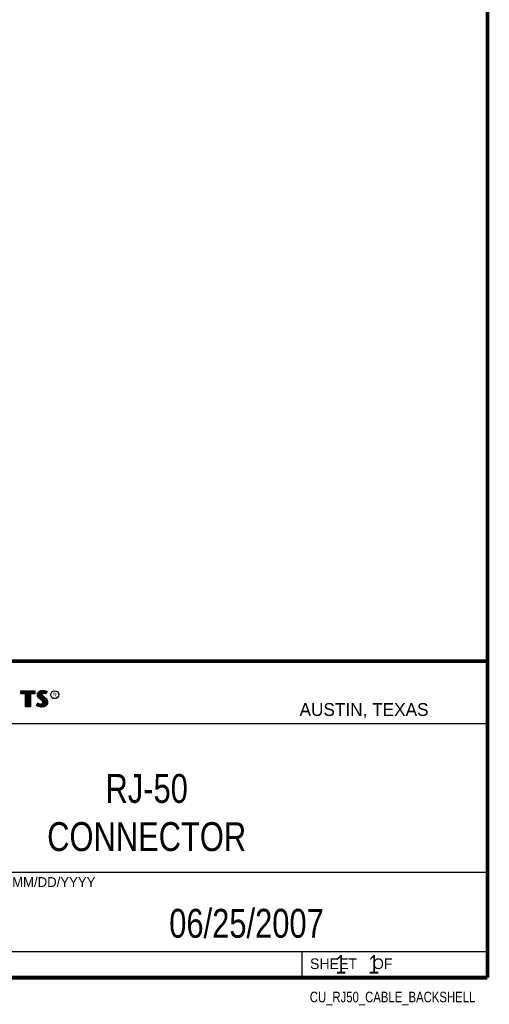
# Model space of a CAD drawing. Header units: inches. Extents: x 0.2 to 16.8, y 0.1 to 10.8.
# Tile 9 of 10: x 14.2 to 16.8, y 0.1 to 5.4. Entities that reach past the tile are written whole.
import ezdxf
from ezdxf.enums import TextEntityAlignment as Align

# ---------------------------------------------------------------- set-up
doc = ezdxf.new("R2010")
doc.units = ezdxf.units.IN
doc.header["$LTSCALE"] = 0.935
doc.header["$MEASUREMENT"] = 0
doc.layers.get('0').update_dxf_attribs({"linetype": 'CONTINUOUS'})
doc.styles.get("Standard").update_dxf_attribs({"font": 'txt', "width": 0.8})

msp = doc.modelspace()

# ---------------------------------------------------------------- linework, layer by layer
at = {"color": 2, "linetype": 'CONTINUOUS'}
for p, q in [((13.0652, 1.9695), (16.745, 1.9695)), ((16.745, 1.9695), (16.745, 0.2605)), ((14.2237, 1.8113), (14.3005, 1.8113)), ((14.2237, 1.795), (14.2237, 1.8113)), ((14.3005, 1.8113), (14.3005, 1.795)), ((14.3255, 1.8083), (14.3342, 1.8118)), ((14.3342, 1.8118), (14.3438, 1.8128)), ((14.3438, 1.8128), (14.3503, 1.8124)), ((14.3503, 1.8124), (14.3573, 1.8109)), ((14.2488, 1.795), (14.2237, 1.795)), ((14.2262, 1.8087), (14.2979, 1.8087)), ((14.2262, 1.7975), (14.2262, 1.8087)), ((14.2514, 1.7975), (14.2262, 1.7975)), ((14.2282, 1.7975), (14.2282, 1.8087)), ((14.2317, 1.7975), (14.2317, 1.8087)), ((14.2351, 1.7975), (14.2351, 1.8087)), ((14.2386, 1.7975), (14.2386, 1.8087)), ((14.2421, 1.7975), (14.2421, 1.8087)), ((14.2456, 1.7975), (14.2456, 1.8087)), ((14.2488, 1.724), (14.2488, 1.795)), ((14.249, 1.7975), (14.249, 1.8087)), ((14.2514, 1.7975), (14.2525, 1.8087)), ((14.2514, 1.7266), (14.2514, 1.7975)), ((14.256, 1.7266), (14.256, 1.8087)), ((14.2595, 1.7266), (14.2595, 1.8087)), ((14.2629, 1.7266), (14.2629, 1.8087)), ((14.2664, 1.7266), (14.2664, 1.8087)), ((14.2699, 1.7266), (14.2699, 1.8087)), ((14.2727, 1.7975), (14.2734, 1.8087)), ((14.2979, 1.7975), (14.2727, 1.7975)), ((14.2727, 1.7975), (14.2727, 1.7266)), ((14.3005, 1.795), (14.2753, 1.795)), ((14.2753, 1.795), (14.2753, 1.724)), ((14.2768, 1.7975), (14.2768, 1.8087)), ((14.2803, 1.7975), (14.2803, 1.8087)), ((14.2838, 1.7975), (14.2838, 1.8087)), ((14.2873, 1.7975), (14.2873, 1.8087)), ((14.2907, 1.7975), (14.2907, 1.8087)), ((14.2942, 1.7975), (14.2942, 1.8087)), ((14.2979, 1.8087), (14.2979, 1.7975)), ((14.3132, 1.7895), (14.3147, 1.797)), ((14.3138, 1.7838), (14.3132, 1.7895)), ((14.3158, 1.7787), (14.3138, 1.7838)), ((14.3147, 1.797), (14.3194, 1.8038)), ((14.3158, 1.7893), (14.3171, 1.796)), ((14.3163, 1.7844), (14.3158, 1.7893)), ((14.3185, 1.7748), (14.3158, 1.7787)), ((14.318, 1.7798), (14.3163, 1.7844)), ((14.3171, 1.796), (14.3212, 1.8021)), ((14.3204, 1.7764), (14.318, 1.7798)), ((14.3237, 1.7695), (14.3185, 1.7748)), ((14.3186, 1.7785), (14.3186, 1.7981)), ((14.3194, 1.8038), (14.3255, 1.8083)), ((14.3255, 1.7714), (14.3204, 1.7764)), ((14.3212, 1.8021), (14.3268, 1.8061)), ((14.322, 1.7748), (14.322, 1.8026)), ((14.3357, 1.7595), (14.3237, 1.7695)), ((14.3255, 1.7713), (14.3255, 1.8052)), ((14.3375, 1.7613), (14.3255, 1.7714)), ((14.3268, 1.8061), (14.3349, 1.8093)), ((14.329, 1.7684), (14.329, 1.807)), ((14.3325, 1.7655), (14.3325, 1.8084)), ((14.3349, 1.8093), (14.3439, 1.8103)), ((14.3396, 1.7556), (14.3357, 1.7595)), ((14.337, 1.7936), (14.3359, 1.8094)), ((14.3359, 1.7626), (14.3368, 1.7911)), ((14.337, 1.7936), (14.3368, 1.7911)), ((14.3368, 1.7911), (14.3376, 1.7874)), ((14.3387, 1.7962), (14.337, 1.7936)), ((14.3416, 1.7572), (14.3375, 1.7613)), ((14.3376, 1.7874), (14.3413, 1.7829)), ((14.3411, 1.7979), (14.3387, 1.7962)), ((14.3395, 1.7928), (14.3393, 1.7913)), ((14.3393, 1.7913), (14.3399, 1.7886)), ((14.3394, 1.7967), (14.3394, 1.8098)), ((14.3394, 1.7594), (14.3394, 1.7852)), ((14.3405, 1.7944), (14.3395, 1.7928)), ((14.3399, 1.7886), (14.3431, 1.7847)), ((14.3422, 1.7956), (14.3405, 1.7944)), ((14.3442, 1.7988), (14.3411, 1.7979)), ((14.3413, 1.7829), (14.3529, 1.7732)), ((14.3447, 1.7964), (14.3422, 1.7956)), ((14.3429, 1.7984), (14.3429, 1.8102)), ((14.3429, 1.7552), (14.3429, 1.7815)), ((14.3431, 1.7847), (14.3546, 1.7751)), ((14.3439, 1.8103), (14.3499, 1.8099)), ((14.3474, 1.7992), (14.3442, 1.7988)), ((14.3474, 1.7967), (14.3447, 1.7964)), ((14.3464, 1.7991), (14.3464, 1.8101)), ((14.3464, 1.7266), (14.3464, 1.7787)), ((14.3506, 1.799), (14.3474, 1.7992)), ((14.3503, 1.7965), (14.3474, 1.7967)), ((14.3498, 1.7991), (14.3498, 1.8099)), ((14.3498, 1.7271), (14.3498, 1.7758)), ((14.3499, 1.8099), (14.3567, 1.8085)), ((14.3548, 1.7956), (14.3503, 1.7965)), ((14.3554, 1.7981), (14.3506, 1.799)), ((14.3529, 1.7732), (14.356, 1.7701)), ((14.3533, 1.7985), (14.3533, 1.8092)), ((14.3533, 1.7293), (14.3533, 1.7728)), ((14.3546, 1.7751), (14.3578, 1.7719)), ((14.3572, 1.7949), (14.3548, 1.7956)), ((14.3583, 1.7972), (14.3554, 1.7981)), ((14.356, 1.7701), (14.359, 1.767)), ((14.3567, 1.8085), (14.3607, 1.807)), ((14.3568, 1.7976), (14.3568, 1.8084)), ((14.3568, 1.7306), (14.3568, 1.7693)), ((14.3596, 1.7934), (14.3572, 1.7949)), ((14.3573, 1.8109), (14.3617, 1.8094)), ((14.3578, 1.7719), (14.3609, 1.7686)), ((14.3586, 1.797), (14.3583, 1.7972)), ((14.3631, 1.806), (14.3586, 1.797)), ((14.359, 1.767), (14.3624, 1.7626)), ((14.3665, 1.8071), (14.3596, 1.7934)), ((14.3603, 1.8003), (14.3603, 1.8072)), ((14.3603, 1.7344), (14.3603, 1.7654)), ((14.3607, 1.807), (14.3631, 1.806)), ((14.3609, 1.7686), (14.3645, 1.764)), ((14.3617, 1.8094), (14.3665, 1.8071)), ((14.3624, 1.7626), (14.3649, 1.7576)), ((14.3645, 1.764), (14.3672, 1.7586)), ((14.3672, 1.7586), (14.3686, 1.7542)), ((14.2753, 1.724), (14.2488, 1.724)), ((14.2727, 1.7266), (14.2514, 1.7266)), ((14.3092, 1.7305), (14.317, 1.7449)), ((14.3141, 1.7272), (14.3092, 1.7305)), ((14.3125, 1.7314), (14.3178, 1.7412)), ((14.3153, 1.7295), (14.3125, 1.7314)), ((14.3189, 1.7253), (14.3141, 1.7272)), ((14.3151, 1.7296), (14.3151, 1.7361)), ((14.3197, 1.7277), (14.3153, 1.7295)), ((14.317, 1.7449), (14.3203, 1.7425)), ((14.3178, 1.7412), (14.319, 1.7404)), ((14.3186, 1.728), (14.319, 1.7404)), ((14.326, 1.7238), (14.3189, 1.7253)), ((14.319, 1.7404), (14.3226, 1.7385)), ((14.3264, 1.7263), (14.3197, 1.7277)), ((14.3203, 1.7425), (14.3236, 1.7409)), ((14.322, 1.7272), (14.322, 1.7387)), ((14.3226, 1.7385), (14.3274, 1.7369)), ((14.3236, 1.7409), (14.3279, 1.7394)), ((14.3255, 1.7264), (14.3255, 1.7376)), ((14.332, 1.7229), (14.326, 1.7238)), ((14.3322, 1.7254), (14.3264, 1.7263)), ((14.3274, 1.7369), (14.3318, 1.7364)), ((14.3279, 1.7394), (14.3318, 1.7389)), ((14.329, 1.7259), (14.329, 1.7367)), ((14.3318, 1.7389), (14.3354, 1.7392)), ((14.3318, 1.7364), (14.336, 1.7367)), ((14.3363, 1.7227), (14.332, 1.7229)), ((14.3362, 1.7253), (14.3322, 1.7254)), ((14.3325, 1.7254), (14.3325, 1.7363)), ((14.3354, 1.7392), (14.3381, 1.7403)), ((14.3359, 1.7252), (14.3359, 1.7367)), ((14.336, 1.7367), (14.3393, 1.738)), ((14.3492, 1.727), (14.3362, 1.7253)), ((14.35, 1.7245), (14.3363, 1.7227)), ((14.3381, 1.7403), (14.3407, 1.7421)), ((14.3393, 1.738), (14.3426, 1.7403)), ((14.3394, 1.7257), (14.3394, 1.7381)), ((14.3419, 1.752), (14.3396, 1.7556)), ((14.3407, 1.7421), (14.3422, 1.7445)), ((14.3442, 1.753), (14.3416, 1.7572)), ((14.3429, 1.7482), (14.3419, 1.752)), ((14.3422, 1.7445), (14.3429, 1.7482)), ((14.3426, 1.7403), (14.3446, 1.7435)), ((14.3429, 1.7262), (14.3429, 1.7405)), ((14.3455, 1.7483), (14.3442, 1.753)), ((14.3446, 1.7435), (14.3455, 1.7483)), ((14.358, 1.7319), (14.3492, 1.727)), ((14.3596, 1.7299), (14.35, 1.7245)), ((14.3631, 1.7376), (14.358, 1.7319)), ((14.3653, 1.7362), (14.3596, 1.7299)), ((14.3657, 1.7434), (14.3631, 1.7376)), ((14.3637, 1.7383), (14.3649, 1.7576)), ((14.3649, 1.7576), (14.3661, 1.7537)), ((14.3681, 1.7427), (14.3653, 1.7362)), ((14.3665, 1.7485), (14.3657, 1.7434)), ((14.3661, 1.7537), (14.3665, 1.7485)), ((14.369, 1.7484), (14.3681, 1.7427)), ((14.3686, 1.7542), (14.369, 1.7484)), ((13.0653, 1.6329), (16.75, 1.6329)), ((13.0652, 0.8295), (16.745, 0.8295)), ((13.0652, 0.4005), (16.745, 0.4005)), ((15.745, 0.4005), (15.745, 0.2605)), ((13.0652, 0.2605), (16.745, 0.2605)), ((15.7462, 0.2607), (16.7462, 0.2607)), ((15.7462, 0.2607), (15.7462, 0.2602)), ((15.7462, 0.2602), (16.7462, 0.2602)), ((16.7462, 0.2607), (16.7462, 0.2602))]:
    msp.add_line(p, q, dxfattribs=at)
at = {"color": 7, "linetype": 'CONTINUOUS', "const_width": 0.02}
for points in [[(16.75, 0.2586), (16.75, 10.7586)], [(11.4718, 1.9702), (16.75, 1.9707)], [(0.25, 0.2586), (16.75, 0.2586)]]:
    msp.add_lwpolyline(points, dxfattribs=at)
at = {"color": 2, "linetype": 'CONTINUOUS'}
msp.add_circle((14.4074, 1.7896), 0.0215, dxfattribs=at)

# ---------------------------------------------------------------- texts
for s, height, p in [('R', 0.0217, (14.3971, 1.7782)), ('AUSTIN, TEXAS', 0.069617, (15.7327, 1.6745)), ('MM/DD/YYYY', 0.05325, (14.1765, 0.7494)), ('SHEET    OF', 0.057262, (15.7892, 0.3052))]:
    msp.add_text(s, height=height, dxfattribs=at).set_placement(p)
at = {"color": 2, "linetype": 'CONTINUOUS', "width": 0.8}
msp.add_text('CU_RJ50_CABLE_BACKSHELL', height=0.057262, dxfattribs=at).set_placement((16.6837, 0.1254), align=Align.RIGHT)
at = {"color": 7, "linetype": 'CONTINUOUS'}
for s, insert, char_height, width, attachment_point in [('RJ-50\\PCONNECTOR', (14.9051, 1.3603), 0.15625, 1.125, 2), ('06/25/2007 ', (15.4455, 0.6307), 0.15625, 1.375, 2), ('    1    1', (15.8075, 0.3805), 0.1, 0.8, 1)]:
    msp.add_mtext(s, dxfattribs=dict(at, insert=insert, char_height=char_height, width=width, attachment_point=attachment_point))

doc.saveas('drawing.dxf')
